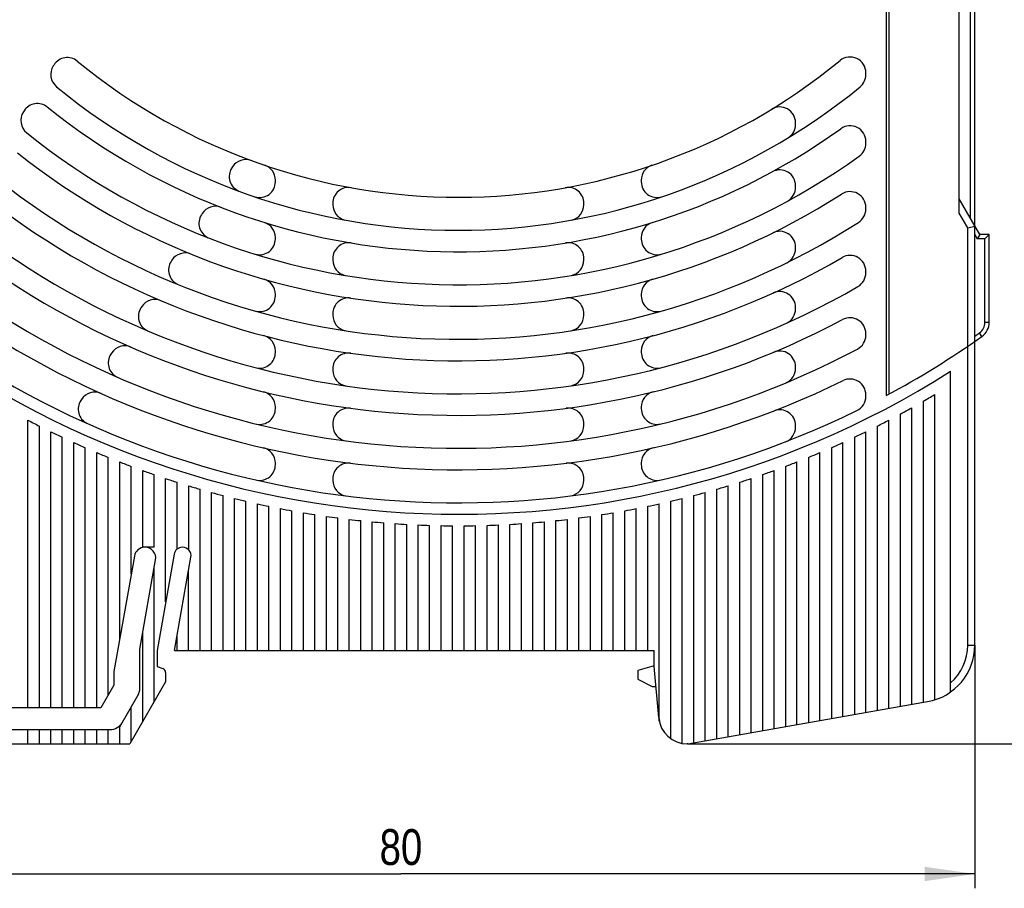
# Model space of a CAD drawing. Header units: millimetres. Extents: x 0 to 420, y 0 to 297.
# Tile 5 of 39: x 58 to 127, y 153 to 213. Entities that reach past the tile are written whole.
import ezdxf

# ---------------------------------------------------------------- set-up
doc = ezdxf.new("R2010")
doc.units = ezdxf.units.MM
doc.header["$LTSCALE"] = 23.1
doc.layers.get('0').update_dxf_attribs({"linetype": 'CONTINUOUS'})
doc.layers.add('T-REX12D-TA2-1XX_DXF_DIMENSION', color=7, linetype='CONTINUOUS')
doc.layers.add('T-REX12D-TA2DXF_CONTINUOUS_LINE', color=7, linetype='CONTINUOUS')
doc.styles.get("Standard").update_dxf_attribs({"font": 'txt', "width": 0.8})
doc.dimstyles.new('DIMSTYLE_1', dxfattribs={"dimtxt": 2.5, "dimasz": 3.5, "dimexe": 1, "dimexo": 0, "dimtad": 1, "dimdec": 3, "dimdsep": 46, "dimtxsty": 'Standard', "dimblk": '_FILLED', "dimblk1": '_FILLED', "dimblk2": '_FILLED', "dimcen": 0.09, "dimclrt": 5, "dimadec": 0, "dimazin": 0, "dimtp": 0.3, "dimtm": 0.3, "dimtfac": 1, "dimtdec": 3, "dimtofl": 0, "dimtmove": 0, "dimatfit": 3, "dimldrblk": '_FILLED', "dimfxl": 1, "dimtolj": 1, "dimarcsym": 0})
doc.dimstyles.new('DIMSTYLE_3', dxfattribs={"dimtxt": 2.5, "dimasz": 3.5, "dimexe": 1, "dimexo": 0, "dimtad": 1, "dimdec": 0, "dimdsep": 46, "dimtxsty": 'Standard', "dimblk": '_FILLED', "dimblk1": '_FILLED', "dimblk2": '_FILLED', "dimcen": 0.09, "dimclrt": 5, "dimadec": 0, "dimazin": 0, "dimtp": 0.3, "dimtm": 0.3, "dimtfac": 1, "dimtdec": 0, "dimtofl": 0, "dimtmove": 0, "dimatfit": 3, "dimldrblk": '_FILLED', "dimfxl": 1, "dimtolj": 1, "dimarcsym": 0})

# ---------------------------------------------------------------- blocks, each defined once
blk = doc.blocks.new('_FILLED')
at = {"color": 0, "linetype": 'ByBlock'}
blk.add_solid([(0, 0), (-1, 0.143), (-1, -0.143)], dxfattribs=at)
blk = doc.blocks.new('*D1')
at = {"layer": 'T-REX12D-TA2-1XX_DXF_DIMENSION', "color": 2, "linetype": 'Continuous'}
for p, q in [((125.017, 169.831), (125.017, 152.879)), ((45.017, 162.948), (45.017, 152.879)), ((45.017, 153.879), (85.017, 153.879)), ((125.017, 153.879), (85.017, 153.879))]:
    blk.add_line(p, q, dxfattribs=at)
at = {"layer": 'T-REX12D-TA2-1XX_DXF_DIMENSION', "color": 2, "linetype": 'Continuous', "xscale": 3.5, "yscale": 3.5, "zscale": 3.5, "rotation": 180}
blk.add_blockref('_FILLED', (45.017, 153.879), dxfattribs=at)
at = {"layer": 'T-REX12D-TA2-1XX_DXF_DIMENSION', "color": 2, "linetype": 'Continuous', "xscale": 3.5, "yscale": 3.5, "zscale": 3.5}
blk.add_blockref('_FILLED', (125.017, 153.879), dxfattribs=at)
at = {"layer": 'T-REX12D-TA2-1XX_DXF_DIMENSION', "color": 5, "linetype": 'Continuous', "insert": (85.017, 157.004), "char_height": 2.5, "width": 5.89286, "attachment_point": 2, "line_spacing_factor": 0.9}
blk.add_mtext('80', dxfattribs=at)
blk = doc.blocks.new('*D3')
at = {"layer": 'T-REX12D-TA2-1XX_DXF_DIMENSION', "color": 2, "linetype": 'Continuous'}
for p, q in [((124.517, 261.448), (136.892, 261.448)), ((135.892, 261.448), (135.892, 212.198)), ((135.892, 162.948), (135.892, 212.198)), ((105.017, 162.948), (136.892, 162.948))]:
    blk.add_line(p, q, dxfattribs=at)
at = {"layer": 'T-REX12D-TA2-1XX_DXF_DIMENSION', "color": 2, "linetype": 'Continuous', "xscale": 3.5, "yscale": 3.5, "zscale": 3.5}
for p, rotation in [((135.892, 261.448), 90), ((135.892, 162.948), 270)]:
    blk.add_blockref('_FILLED', p, dxfattribs=dict(at, rotation=rotation))
at = {"layer": 'T-REX12D-TA2-1XX_DXF_DIMENSION', "color": 5, "linetype": 'Continuous', "insert": (132.767, 212.198), "char_height": 2.5, "width": 5.89286, "attachment_point": 2, "rotation": 90, "line_spacing_factor": 0.9}
blk.add_mtext('99', dxfattribs=at)

msp = doc.modelspace()

# ---------------------------------------------------------------- linework, layer by layer
at = {"layer": 'T-REX12D-TA2DXF_CONTINUOUS_LINE', "color": 7, "linetype": 'Continuous'}
for p, q in [((118.8442, 258.4069), (118.8442, 187.2295)), ((119.0174, 258.2778), (119.0174, 187.3226)), ((123.9174, 199.9485), (123.9174, 257.4652)), ((125.0174, 169.8314), (125.0174, 238.1825)), ((60.8382, 210.2899), (60.7834, 210.2055)), ((117.4174, 209.597), (117.4174, 209.7264)), ((58.7569, 207.085), (58.7021, 207.0007)), ((112.5174, 206.1266), (112.5174, 206.2437)), ((117.4174, 204.8129), (117.4174, 204.936)), ((73.2845, 203.1786), (73.2287, 203.0926)), ((76.2674, 202.1344), (76.2674, 202.24)), ((101.7674, 202.24), (101.7674, 202.1344)), ((112.5174, 201.7435), (112.5174, 201.8574)), ((80.2674, 200.6345), (80.2674, 200.5328)), ((97.7674, 200.5328), (97.7674, 200.6345)), ((125.3608, 198.4485), (123.9174, 200.9485)), ((71.1662, 199.9167), (71.1105, 199.831)), ((117.4174, 200.2261), (117.4174, 200.3449)), ((124.5174, 198.9093), (125.0174, 199.0432)), ((125.3608, 198.4485), (125.1876, 198.1485)), ((126.0174, 198.4485), (125.3608, 198.4485)), ((126.0174, 198.4485), (125.7174, 198.1485)), ((126.0174, 192.3287), (126.0174, 198.4485)), ((76.2674, 198.1402), (76.2674, 198.2448)), ((101.7674, 198.2448), (101.7674, 198.1402)), ((112.5174, 197.4652), (112.5174, 197.5767)), ((69.0554, 196.6663), (68.9999, 196.5809)), ((80.2674, 196.778), (80.2674, 196.6766)), ((97.7674, 196.6766), (97.7674, 196.778)), ((117.4174, 195.779), (117.4174, 195.8946)), ((76.2674, 194.1769), (76.2674, 194.2809)), ((101.7674, 194.2809), (101.7674, 194.1769)), ((66.9504, 193.425), (66.8951, 193.3398)), ((80.2674, 192.9301), (80.2674, 192.829)), ((97.7674, 192.829), (97.7674, 192.9301)), ((112.5174, 193.2646), (112.5174, 193.3743)), ((117.4174, 191.4354), (117.4174, 191.5486)), ((64.8502, 190.191), (64.795, 190.106)), ((76.2674, 190.2377), (76.2674, 190.3411)), ((101.7674, 190.3411), (101.7674, 190.2377)), ((80.2674, 189.0891), (80.2674, 188.9881)), ((97.7674, 188.9881), (97.7674, 189.0891)), ((112.5174, 189.1235), (112.5174, 189.2318)), ((123.3174, 166.5588), (123.3174, 188.916)), ((62.7539, 186.9629), (62.6987, 186.878)), ((117.4174, 187.1711), (117.4174, 187.2824)), ((121.4174, 186.83), (121.4174, 165.8403)), ((122.2174, 166.0157), (122.2174, 187.2996)), ((76.2674, 186.3175), (76.2674, 186.4205)), ((101.7674, 186.4205), (101.7674, 186.3175)), ((120.6174, 165.6992), (120.6174, 186.3757)), ((59.0174, 165.4485), (59.0174, 185.5112)), ((119.0174, 165.4171), (119.0174, 185.5112)), ((119.8174, 185.9362), (119.8174, 165.5581)), ((59.8174, 165.4485), (59.8174, 185.1004)), ((60.6174, 165.4485), (60.6174, 184.7035)), ((80.2674, 185.2535), (80.2674, 185.1526)), ((97.7674, 185.1526), (97.7674, 185.2535)), ((112.5174, 185.0292), (112.5174, 185.1364)), ((117.4174, 165.1349), (117.4174, 184.7035)), ((118.2174, 185.1004), (118.2174, 165.276)), ((61.4174, 165.4485), (61.4174, 184.3202)), ((62.2174, 165.4485), (62.2174, 183.9502)), ((115.8174, 164.8528), (115.8174, 183.9502)), ((116.6174, 184.3202), (116.6174, 164.9939)), ((63.0174, 165.4485), (63.0174, 183.5933)), ((63.8174, 165.4485), (63.8174, 183.2492)), ((114.2174, 164.5707), (114.2174, 183.2492)), ((115.0174, 183.5933), (115.0174, 164.7118)), ((64.6174, 166.34), (64.6174, 182.9178)), ((65.4174, 170.2518), (65.4174, 182.5988)), ((112.6174, 164.2886), (112.6174, 182.5988)), ((113.4174, 182.9178), (113.4174, 164.4296)), ((66.2174, 174.7889), (66.2174, 182.2921)), ((67.0174, 176.6485), (67.0174, 181.9974)), ((76.2674, 182.4127), (76.2674, 182.5152)), ((101.7674, 182.5152), (101.7674, 182.4127)), ((111.0174, 164.0065), (111.0174, 181.9974)), ((111.8174, 182.2921), (111.8174, 164.1475)), ((67.8174, 176.6485), (67.8174, 181.7145)), ((68.6174, 172.8513), (68.6174, 181.4434)), ((69.4174, 176.5223), (69.4174, 181.1838)), ((80.2674, 181.4223), (80.2674, 181.3215)), ((97.7674, 181.3215), (97.7674, 181.4223)), ((108.6174, 181.1838), (108.6174, 163.5833)), ((109.4174, 163.7243), (109.4174, 181.4434)), ((110.2174, 181.7145), (110.2174, 163.8654)), ((70.2174, 180.9356), (70.2174, 176.4778)), ((71.0174, 169.4485), (71.0174, 180.6987)), ((107.0174, 180.6987), (107.0174, 163.3011)), ((107.8174, 163.4422), (107.8174, 180.9356)), ((71.8174, 169.4485), (71.8174, 180.4729)), ((72.6174, 169.4485), (72.6174, 180.2581)), ((73.4174, 169.4485), (73.4174, 180.0543)), ((74.2174, 169.4485), (74.2174, 179.8613)), ((103.8174, 163.3158), (103.8174, 179.8613)), ((104.6174, 162.9803), (104.6174, 180.0543)), ((105.4174, 180.2581), (105.4174, 163.019)), ((106.2174, 163.1601), (106.2174, 180.4729)), ((75.0174, 169.4485), (75.0174, 179.6789)), ((75.8174, 169.4485), (75.8174, 179.5072)), ((76.6174, 169.4485), (76.6174, 179.346)), ((77.4174, 169.4485), (77.4174, 179.1952)), ((100.6174, 169.4485), (100.6174, 179.1952)), ((101.4174, 169.4485), (101.4174, 179.346)), ((102.2174, 169.4485), (102.2174, 179.5072)), ((103.0174, 164.5271), (103.0174, 179.6789)), ((78.2174, 169.4485), (78.2174, 179.0548)), ((79.0174, 169.4485), (79.0174, 178.9247)), ((79.8174, 169.4485), (79.8174, 178.8049)), ((80.6174, 169.4485), (80.6174, 178.6952)), ((81.4174, 169.4485), (81.4174, 178.5957)), ((82.2174, 169.4485), (82.2174, 178.5063)), ((83.0174, 169.4485), (83.0174, 178.4269)), ((95.0174, 169.4485), (95.0174, 178.4269)), ((95.8174, 169.4485), (95.8174, 178.5063)), ((96.6174, 169.4485), (96.6174, 178.5957)), ((97.4174, 169.4485), (97.4174, 178.6952)), ((98.2174, 169.4485), (98.2174, 178.8049)), ((99.0174, 169.4485), (99.0174, 178.9247)), ((99.8174, 169.4485), (99.8174, 179.0548)), ((83.8174, 169.4485), (83.8174, 178.3575)), ((84.6174, 169.4485), (84.6174, 178.298)), ((85.4174, 169.4485), (85.4174, 178.2486)), ((86.2174, 169.4485), (86.2174, 178.209)), ((87.0174, 169.4485), (87.0174, 178.1794)), ((87.8174, 169.4485), (87.8174, 178.1596)), ((88.6174, 169.4485), (88.6174, 178.1497)), ((89.4174, 169.4485), (89.4174, 178.1497)), ((90.2174, 169.4485), (90.2174, 178.1596)), ((91.0174, 169.4485), (91.0174, 178.1794)), ((91.8174, 169.4485), (91.8174, 178.209)), ((92.6174, 169.4485), (92.6174, 178.2486)), ((93.4174, 169.4485), (93.4174, 178.298)), ((94.2174, 169.4485), (94.2174, 178.3575)), ((67.8174, 176.6485), (67.0174, 176.6485)), ((69.8024, 176.6485), (69.7821, 176.6485)), ((66.4375, 176.037), (65.0174, 167.9833)), ((66.8174, 169.5535), (67.9153, 175.78)), ((69.201, 176.1609), (68.0174, 169.4485)), ((69.2359, 169.4485), (70.3834, 175.956)), ((67.8174, 165.8826), (67.8174, 175.2248)), ((70.2174, 169.4485), (70.2174, 175.0148)), ((67.0174, 164.4969), (67.0174, 170.6877)), ((69.4174, 169.4485), (69.4174, 170.4778)), ((66.8174, 166.8185), (66.8174, 169.5535)), ((68.0174, 169.4485), (68.0174, 168.3485)), ((69.2359, 169.4485), (102.6674, 169.4485)), ((102.6674, 168.3485), (102.6674, 169.4485)), ((68.0174, 168.3485), (68.42, 168.202)), ((102.6674, 168.3815), (101.5175, 168.0735)), ((102.9801, 164.7742), (102.6674, 168.3485)), ((65.0174, 167.9833), (65.0174, 167.0328)), ((68.6174, 167.92), (68.6174, 167.2682)), ((101.5175, 168.0735), (101.5175, 167.4486)), ((101.5175, 167.4486), (102.5175, 166.9485)), ((65.0174, 167.0328), (64.1027, 165.4485)), ((68.6174, 167.2682), (66.1234, 162.9485)), ((102.5175, 166.9485), (102.7899, 166.9485)), ((65.4174, 164.1257), (66.6835, 166.3185)), ((64.1027, 165.4485), (52.5174, 165.4485)), ((66.2174, 163.1113), (66.2174, 165.5113)), ((105.0174, 162.9485), (121.712, 165.8922)), ((65.4174, 162.9485), (65.4174, 164.1257)), ((52.0174, 163.9485), (64.7378, 163.9485)), ((59.0174, 162.9485), (59.0174, 163.9485)), ((59.8174, 162.9485), (59.8174, 163.9485)), ((60.6174, 162.9485), (60.6174, 163.9485)), ((61.4174, 162.9485), (61.4174, 163.9485)), ((62.2174, 162.9485), (62.2174, 163.9485)), ((63.0174, 162.9485), (63.0174, 163.9485)), ((63.8174, 162.9485), (63.8174, 163.9485)), ((64.6174, 162.9485), (64.6174, 163.9485)), ((45.0174, 162.9485), (66.1234, 162.9485)), ((105.0174, 162.9485), (104.9725, 162.9485))]:
    msp.add_line(p, q, dxfattribs=at)
at = {"layer": 'T-REX12D-TA2DXF_CONTINUOUS_LINE', "color": 9, "linetype": 'Continuous'}
for p, q in [((124.7174, 199.5629), (124.7174, 238.3777)), ((124.5174, 198.9093), (123.9174, 199.9485)), ((124.5174, 169.8314), (124.5174, 198.9093)), ((125.0174, 198.4432), (125.1876, 198.1485)), ((125.7174, 198.1485), (125.1876, 198.1485)), ((125.7174, 192.3287), (125.7174, 198.1485)), ((126.0174, 192.3287), (125.7174, 192.3287)), ((125.5103, 191.349), (125.3371, 191.5939)), ((124.5174, 169.8314), (125.0174, 169.8314))]:
    msp.add_line(p, q, dxfattribs=at)
at = {"layer": 'T-REX12D-TA2DXF_CONTINUOUS_LINE', "color": 7, "linetype": 'Continuous'}
for centre, radius, start, end in [((258.1381, 73.7595), 247.6448, 143.73795, 146.556943), ((61.7607, 209.6908), 1.1, 50.663296, 147), ((116.3174, 209.7264), 1.1, 0, 129.411361), ((61.7059, 209.6064), 1.1, 147, 230.678058), ((89.0174, 242.9485), 41.9, 230.663296, 309.411361), ((116.3174, 209.597), 1.1, 309.302206, 360), ((89.0174, 242.9485), 44.2, 230.678058, 309.302206), ((59.6794, 206.4859), 1.1, 51.179671, 147), ((89.0174, 242.9485), 45.7, 231.179671, 305.685335), ((111.4174, 206.2437), 1.1, 0, 121.39467), ((59.6247, 206.4016), 1.1, 147, 231.192124), ((111.4174, 206.1266), 1.1, 304.239349, 360), ((116.3174, 204.936), 1.1, 0, 125.685335), ((89.0174, 242.9485), 48, 231.192124, 305.597645), ((116.3174, 204.8129), 1.1, 305.597645, 360), ((89.0174, 242.9485), 49.5, 231.618114, 302.651356), ((74.2071, 202.5795), 1.1, 69.853163, 147), ((75.1674, 202.24), 1.1, 0, 71.210451), ((102.8674, 202.24), 1.1, 108.789549, 180), ((74.1512, 202.4935), 1.1, 147, 246.519478), ((111.4174, 201.8574), 1.1, 0, 118.596125), ((89.0174, 242.9485), 51.8, 231.62876, 302.57897), ((75.1674, 202.1344), 1.1, 253.075247, 360), ((102.8674, 202.1344), 1.1, 180, 286.735318), ((81.3674, 200.6345), 1.1, 79.752129, 180), ((96.6674, 200.6345), 1.1, 0, 100.247871), ((111.4174, 201.7435), 1.1, 301.835995, 360), ((116.3174, 200.3449), 1.1, 0, 122.651356), ((89.0174, 242.9485), 53.3, 231.99505, 300.121691), ((72.0887, 199.3176), 1.1, 68.793838, 147), ((81.3674, 200.5328), 1.1, 180, 256.49781), ((96.6674, 200.5328), 1.1, 283.516324, 360), ((72.0331, 199.2319), 1.1, 147, 245.423714), ((116.3174, 200.2261), 1.1, 302.57897, 360), ((89.0174, 242.9485), 55.6, 232.004257, 300.060715), ((75.1674, 198.2448), 1.1, 0, 72.786077), ((102.8674, 198.2448), 1.1, 107.213923, 180), ((111.4174, 197.5767), 1.1, 0, 116.275496), ((89.0174, 242.9485), 57.1, 232.322587, 297.974086), ((75.1674, 198.1402), 1.1, 256.139242, 360), ((81.3674, 196.778), 1.1, 80.592126, 180), ((96.6674, 196.778), 1.1, 0, 99.407874), ((102.8674, 198.1402), 1.1, 180, 283.883185), ((69.9779, 196.0672), 1.1, 67.896839, 147), ((111.4174, 197.4652), 1.1, 297.47495, 360), ((116.3174, 195.8946), 1.1, 0, 120.121691), ((69.9224, 195.9818), 1.1, 147, 244.463435), ((81.3674, 196.6766), 1.1, 180, 257.33101), ((96.6674, 196.6766), 1.1, 282.69443, 360), ((89.0174, 242.9485), 59.4, 232.330628, 297.9219), ((116.3174, 195.779), 1.1, 300.060715, 360), ((89.0174, 242.9485), 64, 228.628589, 302.407513), ((75.1674, 194.2809), 1.1, 0, 74.114524), ((102.8674, 194.2809), 1.1, 105.885476, 180), ((89.0174, 242.9485), 60.9, 232.609848, 296.124465), ((111.4174, 193.3743), 1.1, 0, 114.315739), ((67.873, 192.8259), 1.1, 67.127322, 147), ((75.1674, 194.1769), 1.1, 257.430745, 360), ((81.3674, 192.9301), 1.1, 81.30435, 180), ((96.6674, 192.9301), 1.1, 0, 98.69565), ((102.8674, 194.1769), 1.1, 180, 285.024459), ((67.8177, 192.7407), 1.1, 147, 243.657256), ((81.3674, 192.829), 1.1, 180, 257.983969), ((96.6674, 192.829), 1.1, 281.003051, 360), ((111.4174, 193.2646), 1.1, 297.743057, 360), ((89.0174, 242.9485), 63.2, 232.616931, 296.079225), ((116.3174, 191.5486), 1.1, 0, 117.974086), ((124.8174, 192.3287), 1.2, 305.269238, 360), ((75.1674, 190.3411), 1.1, 0, 75.250377), ((102.8674, 190.3411), 1.1, 104.749623, 180), ((116.3174, 191.4354), 1.1, 297.9219, 360), ((89.0174, 242.9485), 63.2, 298.160492, 305.269238), ((65.7176, 189.5069), 1.1, 147, 243.171603), ((65.7728, 189.5919), 1.1, 66.459794, 147), ((75.1674, 190.2377), 1.1, 258.650501, 360), ((81.3674, 189.0891), 1.1, 81.915986, 180), ((96.6674, 189.0891), 1.1, 0, 98.084014), ((102.8674, 190.2377), 1.1, 180, 283.058638), ((111.4174, 189.2318), 1.1, 0, 112.636274), ((81.3674, 188.9881), 1.1, 180, 261.611247), ((96.6674, 188.9881), 1.1, 281.199031, 360), ((111.4174, 189.1235), 1.1, 295.267242, 360), ((116.3174, 187.2824), 1.1, 0, 116.124465), ((63.6764, 186.3638), 1.1, 65.875161, 147), ((75.1674, 186.4205), 1.1, 0, 76.233093), ((102.8674, 186.4205), 1.1, 103.766907, 180), ((63.6213, 186.2789), 1.1, 147, 242.570092), ((116.3174, 187.1711), 1.1, 296.079225, 360), ((89.0174, 242.9485), 64.8, 300, 300.820201), ((75.1674, 186.3175), 1.1, 259.781979, 360), ((81.3674, 185.2535), 1.1, 82.446997, 180), ((96.6674, 185.2535), 1.1, 0, 97.553003), ((102.8674, 186.3175), 1.1, 180, 281.460278), ((111.4174, 185.1364), 1.1, 0, 111.17946), ((89.0174, 242.9485), 64.8, 298.379448, 299.186523), ((89.0174, 242.9485), 64.8, 242.421532, 243.216705), ((89.0174, 242.9485), 64.8, 296.783295, 297.578468), ((89.0174, 242.9485), 64.8, 244.006345, 244.790714), ((81.3674, 185.1526), 1.1, 180, 259.062802), ((96.6674, 185.1526), 1.1, 280.327806, 360), ((111.4174, 185.0292), 1.1, 291.884454, 360), ((89.0174, 242.9485), 64.8, 295.209286, 295.993655), ((89.0174, 242.9485), 64.8, 245.57006, 246.34462), ((89.0174, 242.9485), 64.8, 293.65538, 294.42994), ((89.0174, 242.9485), 64.8, 247.11462, 247.880275), ((75.1674, 182.5152), 1.1, 0, 77.091948), ((102.8674, 182.5152), 1.1, 102.908052, 180), ((89.0174, 242.9485), 64.8, 292.119725, 292.88538), ((89.0174, 242.9485), 64.8, 248.641794, 249.399375), ((89.0174, 242.9485), 64.8, 290.600625, 291.358206), ((89.0174, 242.9485), 64.8, 250.15321, 250.903481), ((75.1674, 182.4127), 1.1, 260.215574, 360), ((81.3674, 181.4223), 1.1, 82.912378, 180), ((96.6674, 181.4223), 1.1, 0, 97.087622), ((102.8674, 182.4127), 1.1, 180, 279.443689), ((89.0174, 242.9485), 64.8, 289.096519, 289.84679), ((89.0174, 242.9485), 64.8, 251.650365, 252.394034), ((81.3674, 181.3215), 1.1, 180, 259.349458), ((96.6674, 181.3215), 1.1, 279.334201, 360), ((89.0174, 242.9485), 64.8, 287.605966, 288.349635), ((89.0174, 242.9485), 64.8, 253.134653, 253.87238), ((89.0174, 242.9485), 64.8, 286.12762, 286.865347), ((89.0174, 242.9485), 64.8, 254.60737, 255.339774), ((89.0174, 242.9485), 64.8, 256.069736, 256.797399), ((89.0174, 242.9485), 64.8, 283.202601, 283.930264), ((89.0174, 242.9485), 64.8, 284.660226, 285.39263), ((89.0174, 242.9485), 64.8, 257.5229, 258.246374), ((89.0174, 242.9485), 64.8, 258.967952, 259.687763), ((89.0174, 242.9485), 64.8, 280.312237, 281.032048), ((89.0174, 242.9485), 64.8, 281.753626, 282.4771), ((89.0174, 242.9485), 64.8, 260.405932, 261.122582), ((89.0174, 242.9485), 64.8, 261.837835, 262.551809), ((89.0174, 242.9485), 64.8, 263.264623, 263.97639), ((89.0174, 242.9485), 64.8, 264.687225, 265.397242), ((89.0174, 242.9485), 64.8, 274.602758, 275.312775), ((89.0174, 242.9485), 64.8, 276.02361, 276.735377), ((89.0174, 242.9485), 64.8, 277.448191, 278.162165), ((89.0174, 242.9485), 64.8, 278.877418, 279.594068), ((89.0174, 242.9485), 64.8, 266.10655, 266.815261), ((89.0174, 242.9485), 64.8, 267.523485, 268.231331), ((89.0174, 242.9485), 64.8, 268.938906, 269.64632), ((89.0174, 242.9485), 64.8, 270.35368, 271.061094), ((89.0174, 242.9485), 64.8, 271.768669, 272.476515), ((89.0174, 242.9485), 64.8, 273.184739, 273.89345), ((67.1663, 175.9085), 0.74, 90, 170), ((67.1866, 175.9085), 0.74, 350, 90), ((69.7821, 176.0585), 0.59, 90, 170), ((69.8024, 176.0585), 0.59, 350, 90), ((121.0174, 169.8314), 4, 280, 360), ((68.3174, 167.92), 0.3, 0, 70), ((65.8174, 166.8185), 1, 330, 360), ((104.9725, 164.9485), 2, 185, 270), ((64.7378, 164.9485), 1, 270, 330)]:
    msp.add_arc(centre, radius, start, end, dxfattribs=at)
at = {"layer": 'T-REX12D-TA2DXF_CONTINUOUS_LINE', "color": 9, "linetype": 'Continuous'}
for centre, radius, start, end in [((258.1381, 73.7595), 246.553, 143.835974, 149.308304), ((124.8174, 192.3287), 0.9, 305.269238, 360), ((89.0174, 242.9485), 62.9, 304.913356, 305.269238), ((121.0174, 169.8314), 3.5, 311.082333, 360)]:
    msp.add_arc(centre, radius, start, end, dxfattribs=at)

# ---------------------------------------------------------------- dimensions: what is measured, and where the dimension line sits
at = {"layer": 'T-REX12D-TA2-1XX_DXF_DIMENSION', "color": 2, "linetype": 'Continuous'}
dim = msp.add_linear_dim(base=(135.8918589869, 261.4484919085), p1=(105.0174297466, 162.9484919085), p2=(124.5174297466, 261.4484919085), angle=90, dimstyle='DIMSTYLE_3', dxfattribs=at)
dim.commit()
dim.dimension.update_dxf_attribs({"geometry": '*D3', "text_midpoint": (135.8918589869, 211.8413520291), "dimtype": 160})
dim = msp.add_linear_dim(base=(125.0174, 153.8791), p1=(45.0174, 162.9485), p2=(125.0174, 169.8314), dimstyle='DIMSTYLE_1', dxfattribs=at)
dim.commit()
dim.dimension.update_dxf_attribs({"geometry": '*D1', "text_midpoint": (84.6603, 153.8791), "dimtype": 160})

doc.saveas('drawing.dxf')
